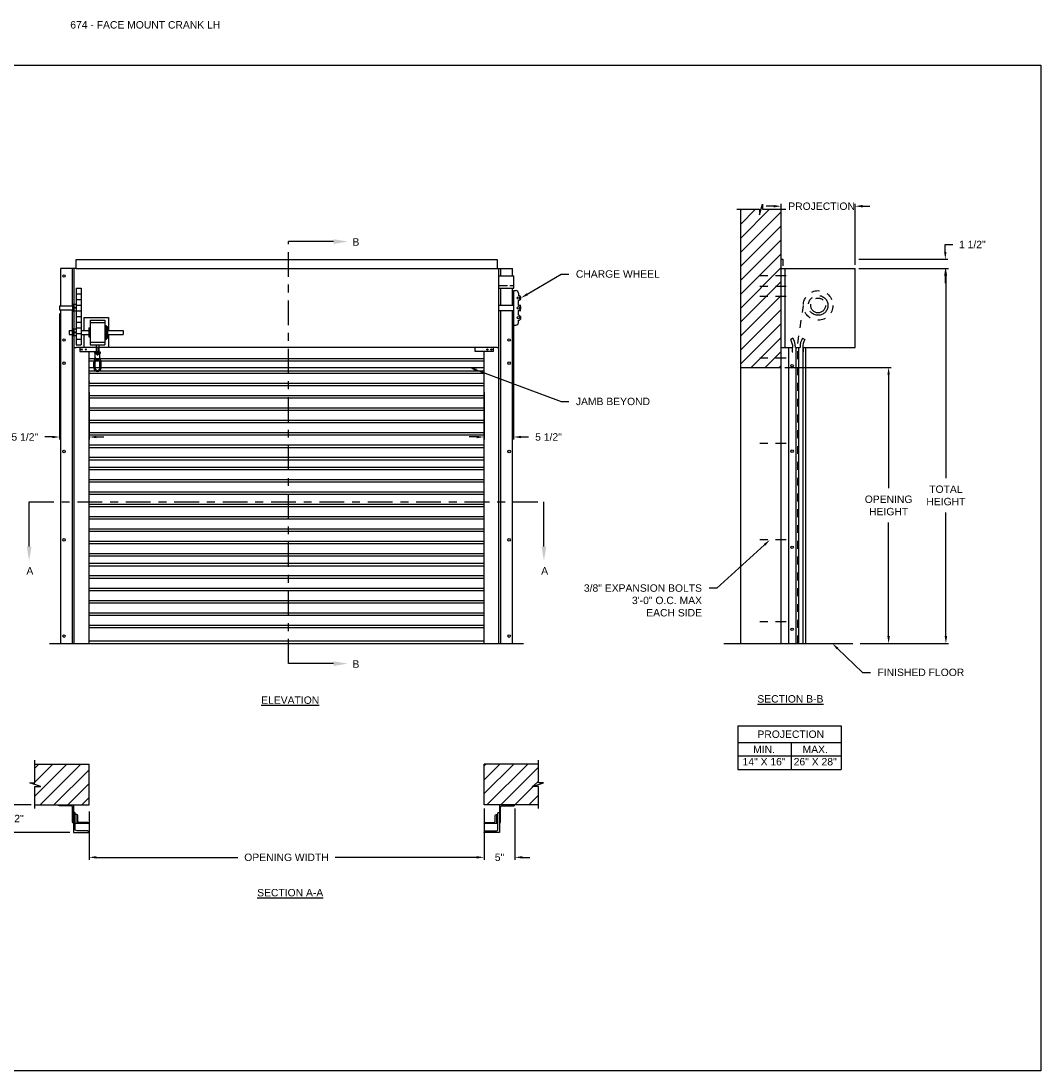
# Model space of a CAD drawing. Header units: inches. Extents: x 169.6 to 213.8, y 195 to 266.5.
# Tile 45 of 49: x 176.2 to 189.1, y 234.4 to 247.7. Entities that reach past the tile are written whole.
import ezdxf
from ezdxf import colors
from ezdxf.entities.mleader import LeaderData, LeaderLine
from ezdxf.math import Vec2, Vec3

# ---------------------------------------------------------------- set-up
doc = ezdxf.new("R2010")
doc.units = ezdxf.units.IN
doc.header["$LTSCALE"] = 0.25
doc.header["$MEASUREMENT"] = 0
for name, pattern in [('CENTER', [2, 1.25, -0.25, 0.25, -0.25]), ('CENTER2', [1.125, 0.75, -0.125, 0.125, -0.125]), ('HIDDEN', [0.375, 0.25, -0.125])]:
    doc.linetypes.add(name, pattern=pattern)
for name, color, linetype in [('ANNOTATIONS', 1, 'Continuous'), ('CRANK LH', 7, 'Continuous'), ('SECTION CUTS', 6, 'CENTER')]:
    doc.layers.add(name, color=color, linetype=linetype)
doc.styles.add('ARIAL', font='arial.ttf', dxfattribs={"height": 0.09375})
doc.styles.get("Standard").update_dxf_attribs({"font": 'romans.shx'})
doc.dimstyles.new('STANDARD$0', dxfattribs={"dimtxt": 0.09375, "dimasz": 0.09375, "dimexe": 0.03125, "dimexo": 0.046875, "dimgap": 0.09, "dimtad": 0, "dimtih": 1, "dimtoh": 1, "dimdec": 4, "dimzin": 0, "dimdsep": 46, "dimtxsty": 'ARIAL', "dimcen": 0.09, "dimadec": 0, "dimazin": 0, "dimtfac": 1, "dimtdec": 4, "dimtofl": 0, "dimtmove": 0, "dimatfit": 1, "dimfxl": 1, "dimtolj": 1, "dimtzin": 0, "dimarcsym": 0})
pattern_1 = [(45, (-16.66299, -18.75022), (-0.08838835, 0.08838835), [])]

# ---------------------------------------------------------------- blocks, each defined once
blk = doc.blocks.new('*D14')
at = {"layer": 'ANNOTATIONS', "color": 0, "lineweight": -2, "transparency": 16777216}
for p, q in [((176.668, 244.014), (176.668, 242.42)), ((177.04, 243.018), (177.04, 242.42)), ((176.574, 242.452), (176.48, 242.452)), ((177.134, 242.452), (177.228, 242.452))]:
    blk.add_line(p, q, dxfattribs=at)
at = {"layer": 'ANNOTATIONS', "color": 0, "transparency": 16777216}
for points in [[(176.574, 242.467), (176.574, 242.436), (176.668, 242.452)], [(177.134, 242.467), (177.134, 242.436), (177.04, 242.452)]]:
    blk.add_solid(points, dxfattribs=at)
at = {"layer": 'defpoints', "color": 0, "transparency": 16777216}
for p in [(176.668, 244.061), (177.04, 243.065), (176.668, 242.452)]:
    blk.add_point(p, dxfattribs=at)
at = {"layer": 'ANNOTATIONS', "color": 0, "transparency": 16777216, "insert": (176.227, 242.452), "char_height": 0.0938, "attachment_point": 5, "style": 'ARIAL'}
blk.add_mtext('\\A1;5 1/2"', dxfattribs=at)
blk = doc.blocks.new('*D15')
at = {"layer": 'ANNOTATIONS', "color": 0, "lineweight": -2, "transparency": 16777216}
for p, q in [((182.415, 244.009), (182.415, 242.42)), ((182.04, 243.018), (182.04, 242.42)), ((181.947, 242.452), (181.853, 242.452)), ((182.509, 242.452), (182.603, 242.452))]:
    blk.add_line(p, q, dxfattribs=at)
at = {"layer": 'ANNOTATIONS', "color": 0, "transparency": 16777216}
for points in [[(181.947, 242.467), (181.947, 242.436), (182.04, 242.452)], [(182.509, 242.467), (182.509, 242.436), (182.415, 242.452)]]:
    blk.add_solid(points, dxfattribs=at)
at = {"layer": 'defpoints', "color": 0, "transparency": 16777216}
for p in [(182.415, 244.056), (182.04, 243.065), (182.04, 242.452)]:
    blk.add_point(p, dxfattribs=at)
at = {"layer": 'ANNOTATIONS', "color": 0, "transparency": 16777216, "insert": (182.856, 242.452), "char_height": 0.0938, "attachment_point": 5, "style": 'ARIAL'}
blk.add_mtext('\\A1;5 1/2"', dxfattribs=at)
blk = doc.blocks.new('*D10')
at = {"layer": 'ANNOTATIONS', "color": 0, "lineweight": -2, "transparency": 16777216}
for p, q in [((176.044, 237.889), (176.044, 237.983)), ((176.306, 237.795), (176.013, 237.795)), ((176.798, 237.444), (176.013, 237.444)), ((176.044, 237.35), (176.044, 237.256))]:
    blk.add_line(p, q, dxfattribs=at)
at = {"layer": 'ANNOTATIONS', "color": 0, "transparency": 16777216}
for points in [[(176.029, 237.889), (176.06, 237.889), (176.044, 237.795)], [(176.029, 237.35), (176.06, 237.35), (176.044, 237.444)]]:
    blk.add_solid(points, dxfattribs=at)
at = {"layer": 'defpoints', "color": 0, "transparency": 16777216}
for p in [(176.353, 237.795), (176.044, 237.444), (176.845, 237.444)]:
    blk.add_point(p, dxfattribs=at)
at = {"layer": 'ANNOTATIONS', "color": 0, "transparency": 16777216, "insert": (176.044, 237.62), "char_height": 0.0938, "attachment_point": 5, "style": 'ARIAL'}
blk.add_mtext('\\A1;4 1/2"', dxfattribs=at)
blk = doc.blocks.new('*D11')
at = {"layer": 'ANNOTATIONS', "color": 0, "lineweight": -2, "transparency": 16777216}
for p, q in [((182.04, 237.749), (182.04, 237.098)), ((182.431, 237.749), (182.431, 237.098)), ((181.947, 237.129), (181.853, 237.129)), ((182.525, 237.129), (182.619, 237.129))]:
    blk.add_line(p, q, dxfattribs=at)
at = {"layer": 'ANNOTATIONS', "color": 0, "transparency": 16777216}
for points in [[(181.947, 237.145), (181.947, 237.114), (182.04, 237.129)], [(182.525, 237.145), (182.525, 237.114), (182.431, 237.129)]]:
    blk.add_solid(points, dxfattribs=at)
at = {"layer": 'defpoints', "color": 0, "transparency": 16777216}
for p in [(182.04, 237.795), (182.431, 237.795), (182.431, 237.129)]:
    blk.add_point(p, dxfattribs=at)
at = {"layer": 'ANNOTATIONS', "color": 0, "transparency": 16777216, "insert": (182.236, 237.129), "char_height": 0.0938, "attachment_point": 5, "style": 'ARIAL'}
blk.add_mtext('\\A1;5"', dxfattribs=at)
blk = doc.blocks.new('*D12')
at = {"layer": 'ANNOTATIONS', "color": 0, "lineweight": -2, "transparency": 16777216}
for p, q in [((185.706, 245.374), (185.612, 245.374)), ((185.8, 244.749), (185.8, 245.405)), ((186.737, 244.634), (186.737, 245.405)), ((186.831, 245.374), (186.925, 245.374))]:
    blk.add_line(p, q, dxfattribs=at)
at = {"layer": 'ANNOTATIONS', "color": 0, "transparency": 16777216}
for points in [[(185.706, 245.39), (185.706, 245.359), (185.8, 245.374)], [(186.831, 245.39), (186.831, 245.359), (186.737, 245.374)]]:
    blk.add_solid(points, dxfattribs=at)
at = {"layer": 'defpoints', "color": 0, "transparency": 16777216}
for p in [(186.737, 245.374), (185.8, 244.702), (186.737, 244.587)]:
    blk.add_point(p, dxfattribs=at)
at = {"layer": 'ANNOTATIONS', "color": 0, "transparency": 16777216, "insert": (186.313, 245.374), "char_height": 0.09375, "attachment_point": 5, "style": 'ARIAL'}
blk.add_mtext('\\A1;PROJECTION', dxfattribs=at)
blk = doc.blocks.new('*D13')
at = {"layer": 'ANNOTATIONS', "color": 0, "lineweight": -2, "transparency": 16777216}
for p, q in [((187.879, 244.796), (187.879, 244.889)), ((187.879, 244.889), (187.972, 244.889)), ((186.784, 244.702), (187.91, 244.702)), ((186.784, 244.587), (187.91, 244.587)), ((187.879, 244.493), (187.879, 244.399))]:
    blk.add_line(p, q, dxfattribs=at)
at = {"layer": 'ANNOTATIONS', "color": 0, "transparency": 16777216}
for points in [[(187.863, 244.796), (187.894, 244.796), (187.879, 244.702)], [(187.863, 244.493), (187.894, 244.493), (187.879, 244.587)]]:
    blk.add_solid(points, dxfattribs=at)
at = {"layer": 'defpoints', "color": 0, "transparency": 16777216}
for p in [(186.737, 244.702), (187.879, 244.702), (186.737, 244.587)]:
    blk.add_point(p, dxfattribs=at)
at = {"layer": 'ANNOTATIONS', "color": 0, "transparency": 16777216, "insert": (188.221, 244.889), "char_height": 0.0938, "attachment_point": 5, "style": 'ARIAL'}
blk.add_mtext('\\A1;1 1/2"', dxfattribs=at)
blk = doc.blocks.new('*D16')
at = {"layer": 'ANNOTATIONS', "color": 0, "lineweight": -2, "transparency": 16777216}
for p, q in [((185.847, 243.333), (187.192, 243.333)), ((187.161, 243.24), (187.161, 241.803)), ((187.161, 239.931), (187.161, 241.368)), ((186.8, 239.837), (187.192, 239.837))]:
    blk.add_line(p, q, dxfattribs=at)
at = {"layer": 'ANNOTATIONS', "color": 0, "transparency": 16777216}
for points in [[(187.145, 243.24), (187.177, 243.24), (187.161, 243.333)], [(187.145, 239.931), (187.177, 239.931), (187.161, 239.837)]]:
    blk.add_solid(points, dxfattribs=at)
at = {"layer": 'defpoints', "color": 0, "transparency": 16777216}
for p in [(185.8, 243.333), (187.161, 243.333), (186.753, 239.837)]:
    blk.add_point(p, dxfattribs=at)
at = {"layer": 'ANNOTATIONS', "color": 0, "transparency": 16777216, "insert": (187.161, 241.585), "char_height": 0.09375, "attachment_point": 5, "style": 'ARIAL'}
blk.add_mtext('\\A1;OPENING \\PHEIGHT', dxfattribs=at)
blk = doc.blocks.new('*D17')
at = {"layer": 'ANNOTATIONS', "color": 0, "lineweight": -2, "transparency": 16777216}
for p, q in [((186.784, 244.587), (187.918, 244.587)), ((187.886, 244.493), (187.886, 241.929)), ((187.886, 239.931), (187.886, 241.494)), ((186.8, 239.837), (187.918, 239.837))]:
    blk.add_line(p, q, dxfattribs=at)
at = {"layer": 'ANNOTATIONS', "color": 0, "transparency": 16777216}
for points in [[(187.871, 244.493), (187.902, 244.493), (187.886, 244.587)], [(187.871, 239.931), (187.902, 239.931), (187.886, 239.837)]]:
    blk.add_solid(points, dxfattribs=at)
at = {"layer": 'defpoints', "color": 0, "transparency": 16777216}
for p in [(186.737, 244.587), (186.753, 239.837), (187.886, 239.837)]:
    blk.add_point(p, dxfattribs=at)
at = {"layer": 'ANNOTATIONS', "color": 0, "transparency": 16777216, "insert": (187.886, 241.712), "char_height": 0.0938, "attachment_point": 5, "style": 'ARIAL'}
blk.add_mtext('\\A1;TOTAL\\PHEIGHT', dxfattribs=at)
blk = doc.blocks.new('*D18')
at = {"layer": 'ANNOTATIONS', "color": 0, "lineweight": -2, "transparency": 16777216}
for p, q in [((177.04, 237.709), (177.04, 237.098)), ((177.134, 237.129), (178.924, 237.129)), ((181.947, 237.129), (180.157, 237.129)), ((182.04, 237.176), (182.04, 237.161))]:
    blk.add_line(p, q, dxfattribs=at)
at = {"layer": 'ANNOTATIONS', "color": 0, "transparency": 16777216}
for points in [[(177.134, 237.145), (177.134, 237.114), (177.04, 237.129)], [(181.947, 237.145), (181.947, 237.114), (182.04, 237.129)]]:
    blk.add_solid(points, dxfattribs=at)
at = {"layer": 'defpoints', "color": 0, "transparency": 16777216}
for p in [(177.04, 237.756), (182.04, 237.129), (182.04, 237.129)]:
    blk.add_point(p, dxfattribs=at)
at = {"layer": 'ANNOTATIONS', "color": 0, "transparency": 16777216, "insert": (179.54, 237.129), "char_height": 0.09375, "attachment_point": 5, "style": 'ARIAL'}
blk.add_mtext('\\A1;OPENING WIDTH', dxfattribs=at)

msp = doc.modelspace()

# ---------------------------------------------------------------- hatches: boundary and pattern name
at = {"layer": 'CRANK LH', "linetype": 'Continuous'}
h = msp.add_hatch(dxfattribs=at)
h.set_pattern_fill('ANSI31', color=256, style=0)
h.set_pattern_definition([(45, (-16.02855, -18.75022), (-0.088388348, 0.088388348), [])])
h.paths.add_polyline_path([(185.79988, 244.60063), (185.79988, 245.33522), (185.56339, 245.33522), (185.56339, 245.39988), (185.52498, 245.26652), (185.52498, 245.33522), (185.28426, 245.33522), (185.28426, 244.78492)])
h.paths.add_polyline_path([(185.28426, 244.78492), (185.28426, 243.3335), (185.79988, 243.3335), (185.79988, 244.58687), (185.79988, 244.60063)])
at = {"layer": 'CRANK LH'}
h = msp.add_hatch(dxfattribs=at)
h.set_pattern_fill('ANSI31', color=256, style=0)
h.set_pattern_definition(pattern_1)
h.paths.add_polyline_path([(177.04044, 238.31102), (176.35294, 238.31102), (176.35294, 238.07382), (176.28883, 238.07382), (176.4309, 238.02691), (176.35294, 238.02691), (176.35294, 237.7954), (177.04044, 237.7954), (177.04044, 237.9579)])
h = msp.add_hatch(dxfattribs=at)
h.set_pattern_fill('ANSI31', color=256, style=0)
h.set_pattern_definition(pattern_1)
h.paths.add_polyline_path([(182.79204, 238.07382), (182.72794, 238.07382), (182.72794, 238.31102), (182.04044, 238.31102), (182.04044, 237.7954), (182.05861, 237.7954), (182.72794, 237.7954), (182.72794, 238.02691), (182.64997, 238.02691)])

# ---------------------------------------------------------------- linework, layer by layer
at = {"layer": 'ANNOTATIONS'}
for p, q in [((185.2539, 238.79505), (185.2539, 238.24368)), ((185.2539, 238.79505), (186.56167, 238.79505)), ((186.56167, 238.79505), (186.56167, 238.24368)), ((185.2539, 238.58358), (186.56167, 238.58358)), ((185.92676, 238.58358), (185.92676, 238.24368)), ((185.2539, 238.41363), (186.56167, 238.41363)), ((185.2539, 238.24368), (186.56167, 238.24368))]:
    msp.add_line(p, q, dxfattribs=at)
at = {"layer": 'CRANK LH', "linetype": 'Continuous'}
for p, q in [((185.23787, 245.33522), (185.52498, 245.33522)), ((185.28426, 245.33522), (185.28426, 239.83687)), ((185.52498, 245.26652), (185.56339, 245.39988)), ((185.52498, 245.33522), (185.52498, 245.26652)), ((185.56339, 245.39988), (185.56339, 245.33522)), ((185.56339, 245.33522), (185.85858, 245.33522)), ((185.79988, 239.83687), (185.79988, 245.33522)), ((185.79988, 244.70191), (185.82129, 244.70191)), ((185.82129, 244.70191), (185.82129, 244.61965)), ((176.87638, 244.58687), (176.68079, 244.58687)), ((176.68079, 244.58687), (176.68079, 244.11281)), ((176.8295, 244.11281), (176.8295, 244.58687)), ((176.85294, 239.83687), (176.85294, 244.58687)), ((182.2045, 244.58687), (182.40009, 244.58687)), ((182.22794, 239.83687), (182.22794, 244.58687)), ((182.25138, 244.49312), (182.25138, 244.58687)), ((182.40009, 244.49312), (182.40009, 244.58687)), ((185.79988, 244.58687), (186.73738, 244.58687)), ((185.85266, 243.58687), (185.85266, 244.58687)), ((186.73738, 243.58687), (186.73738, 244.58687)), ((182.22794, 244.49312), (182.41544, 244.49312)), ((182.41544, 244.33687), (182.41544, 244.49312)), ((182.33621, 244.36812), (182.22794, 244.36812)), ((182.22794, 244.33687), (182.41544, 244.33687)), ((182.25138, 244.11812), (182.25138, 244.33687)), ((182.41544, 244.36812), (182.36746, 244.36812)), ((182.40009, 244.11812), (182.40009, 244.33687)), ((182.41302, 244.30562), (182.41302, 243.86812)), ((182.41302, 244.30562), (182.44427, 244.30562)), ((182.47552, 244.27437), (182.47552, 244.24312)), ((182.41544, 244.11812), (182.22794, 244.11812)), ((182.41544, 244.05562), (182.41544, 244.11812)), ((182.47552, 244.11812), (182.47552, 244.18062)), ((182.50677, 244.11812), (182.47552, 244.11812)), ((176.68079, 244.06092), (176.68079, 239.83687)), ((176.8295, 239.83687), (176.8295, 244.06092)), ((182.22794, 244.05562), (182.41544, 244.05562)), ((182.25138, 239.83687), (182.25138, 244.05562)), ((182.40009, 239.83687), (182.40009, 244.05562)), ((182.47552, 244.05562), (182.50677, 244.05562)), ((182.47552, 243.99312), (182.47552, 244.05562)), ((176.97552, 243.96397), (176.97552, 243.80242)), ((177.05365, 243.93272), (177.05365, 243.62022)), ((177.24115, 243.93272), (177.24115, 243.62022)), ((177.25677, 243.86492), (177.25677, 243.68802)), ((177.2724, 243.8493), (177.2724, 243.70365)), ((177.28802, 243.96397), (177.28802, 243.80242)), ((182.41302, 243.86812), (182.44427, 243.86812)), ((182.47552, 243.89937), (182.47552, 243.93062)), ((176.97552, 243.75052), (176.97552, 243.58897)), ((177.03802, 243.83367), (177.03802, 243.71927)), ((177.28802, 243.75052), (177.28802, 243.58897)), ((176.85294, 243.58687), (176.87638, 243.58687)), ((176.92358, 243.58687), (176.92358, 243.53444)), ((177.13177, 243.62022), (177.13177, 243.52647)), ((177.15438, 243.53444), (177.15438, 243.58687)), ((177.16302, 243.62022), (177.16302, 243.52647)), ((181.92649, 243.53444), (181.92649, 243.58687)), ((182.1573, 243.58687), (182.1573, 243.53444)), ((182.2045, 243.58687), (182.22794, 243.58687)), ((185.79988, 243.58687), (185.94832, 243.58687)), ((185.89384, 243.58687), (185.89384, 239.83687)), ((185.95041, 243.70245), (185.9215, 243.68547)), ((185.94051, 243.58687), (185.94051, 243.52836)), ((185.98185, 243.58687), (186.03979, 243.58687)), ((185.98511, 243.58687), (185.98511, 239.83687)), ((186.01864, 243.58687), (186.01864, 239.83687)), ((186.07124, 243.70245), (186.10015, 243.68547)), ((186.07332, 243.58687), (186.73738, 243.58687)), ((186.07659, 243.58687), (186.07659, 239.83687)), ((186.08113, 243.58687), (186.08113, 243.52836)), ((186.11011, 243.58687), (186.11011, 239.83687)), ((176.92358, 243.53444), (177.15438, 243.53444)), ((177.04044, 239.83687), (177.04044, 243.53444)), ((177.11614, 243.46049), (177.11615, 243.51085)), ((177.11615, 243.51085), (177.17865, 243.51084)), ((177.17865, 243.46049), (177.17865, 243.51085)), ((182.1573, 243.53444), (181.92649, 243.53444)), ((182.04044, 239.83687), (182.04044, 243.53444)), ((185.94051, 243.52836), (185.94832, 243.52836)), ((186.08113, 243.52836), (186.07332, 243.52836)), ((177.04044, 243.3335), (182.04044, 243.3335)), ((177.10051, 243.32692), (177.10052, 243.39799)), ((177.17864, 243.32692), (177.17864, 243.39798)), ((177.19426, 243.32692), (177.19427, 243.39798)), ((185.28426, 243.3335), (185.79988, 243.3335)), ((185.07491, 239.83687), (186.70613, 239.83687)), ((176.35294, 238.07382), (176.35294, 238.3579)), ((182.72794, 238.07382), (182.72794, 238.3579)), ((176.4309, 238.02691), (176.28883, 238.07382)), ((176.28883, 238.07382), (176.35294, 238.07382)), ((176.35294, 237.74852), (176.35294, 238.02691)), ((176.35294, 238.02691), (176.4309, 238.02691)), ((182.64997, 238.02691), (182.79204, 238.07382)), ((182.72794, 238.02691), (182.64997, 238.02691)), ((182.79204, 238.07382), (182.72794, 238.07382)), ((182.72794, 237.74852), (182.72794, 238.02691)), ((176.84506, 237.7954), (176.84506, 237.44371)), ((182.23582, 237.7954), (182.23582, 237.44371)), ((176.88413, 237.67327), (176.86459, 237.67327)), ((182.19674, 237.67327), (182.21628, 237.67327)), ((176.84506, 237.56094), (176.84506, 237.56094)), ((177.04044, 237.55604), (176.86459, 237.55604)), ((182.23582, 237.56094), (182.23582, 237.56094))]:
    msp.add_line(p, q, dxfattribs=at)
at = {"layer": 'CRANK LH'}
for p, q in [((176.87638, 244.58687), (176.87638, 244.69819)), ((176.87638, 244.69819), (182.2045, 244.69819)), ((182.2045, 244.69819), (182.2045, 244.58687)), ((176.87638, 244.58687), (182.2045, 244.58687)), ((182.22794, 243.58687), (182.22794, 244.58687)), ((176.87638, 244.33784), (176.93857, 244.33784)), ((176.87638, 244.33784), (176.87638, 243.61784)), ((176.87638, 244.26584), (176.93857, 244.26584)), ((176.93857, 244.33784), (176.93857, 243.61784)), ((176.66773, 244.11281), (176.85294, 244.11281)), ((176.66773, 244.11281), (176.66773, 244.06092)), ((176.83267, 244.12828), (176.83267, 244.04545)), ((176.87638, 244.12828), (176.83267, 244.12828)), ((176.87638, 244.19384), (176.93857, 244.19384)), ((176.87638, 244.12184), (176.93857, 244.12184)), ((176.66773, 244.06092), (176.85294, 244.06092)), ((176.87638, 244.04545), (176.83267, 244.04545)), ((176.87638, 244.04984), (176.93857, 244.04984)), ((176.87638, 243.97784), (176.93857, 243.97784)), ((176.87638, 243.90584), (176.93857, 243.90584)), ((176.97552, 243.96397), (177.28802, 243.96397)), ((177.05365, 243.93272), (177.24115, 243.93272)), ((177.05365, 243.90147), (177.24115, 243.90147)), ((177.24115, 243.86492), (177.25677, 243.86492)), ((177.25677, 243.8493), (177.2724, 243.8493)), ((176.79032, 243.80242), (176.79032, 243.75052)), ((176.79032, 243.80242), (176.83267, 243.80242)), ((176.79032, 243.75052), (176.83267, 243.75052)), ((176.87638, 243.81578), (176.83267, 243.81578)), ((176.83267, 243.81578), (176.83267, 243.73295)), ((176.87638, 243.73295), (176.83267, 243.73295)), ((176.87638, 243.83384), (176.93857, 243.83384)), ((176.87638, 243.76184), (176.93857, 243.76184)), ((176.93857, 243.80242), (177.03802, 243.80242)), ((176.93857, 243.75052), (177.03802, 243.75052)), ((177.03802, 243.83367), (177.05365, 243.83367)), ((177.03802, 243.71927), (177.05365, 243.71927)), ((177.2724, 243.80242), (177.47323, 243.80242)), ((177.2724, 243.75052), (177.47323, 243.75052)), ((177.47323, 243.80242), (177.47323, 243.75052)), ((176.87638, 243.68984), (176.93857, 243.68984)), ((176.87638, 243.61784), (176.93857, 243.61784)), ((182.2045, 243.58687), (176.87638, 243.58687)), ((176.97552, 243.58897), (177.13177, 243.58897)), ((177.05365, 243.65147), (177.24115, 243.65147)), ((177.05365, 243.62022), (177.24115, 243.62022)), ((177.16302, 243.58897), (177.28802, 243.58897)), ((177.24115, 243.68802), (177.25677, 243.68802)), ((177.25677, 243.70365), (177.2724, 243.70365)), ((177.04044, 243.44609), (182.04044, 243.44609)), ((177.11615, 243.52647), (177.17865, 243.52647)), ((177.04044, 243.41484), (182.04044, 243.41484)), ((177.11614, 243.32692), (177.11614, 243.39799)), ((177.04044, 243.28984), (182.04044, 243.28984)), ((177.04044, 243.25859), (182.04044, 243.25859)), ((177.04044, 243.13359), (182.04044, 243.13359)), ((177.04044, 243.10234), (182.04044, 243.10234)), ((177.04044, 242.97734), (182.04044, 242.97734)), ((177.04044, 242.94609), (182.04044, 242.94609)), ((177.04044, 242.82109), (182.04044, 242.82109)), ((177.04044, 242.78984), (182.04044, 242.78984)), ((177.04044, 242.66484), (182.04044, 242.66484)), ((177.04044, 242.63359), (182.04044, 242.63359)), ((177.04044, 242.50859), (182.04044, 242.50859)), ((177.04044, 242.47734), (182.04044, 242.47734)), ((177.04044, 242.35234), (182.04044, 242.35234)), ((177.04044, 242.32109), (182.04044, 242.32109)), ((177.04044, 242.19609), (182.04044, 242.19609)), ((177.04044, 242.16484), (182.04044, 242.16484)), ((177.04044, 242.07109), (182.04044, 242.07109)), ((177.04044, 242.03984), (182.04044, 242.03984)), ((177.04044, 241.91484), (182.04044, 241.91484)), ((177.04044, 241.88359), (182.04044, 241.88359)), ((177.04044, 241.75859), (182.04044, 241.75859)), ((177.04044, 241.72734), (182.04044, 241.72734)), ((177.04044, 241.60234), (182.04044, 241.60234)), ((177.04044, 241.57109), (182.04044, 241.57109)), ((177.04044, 241.44609), (182.04044, 241.44609)), ((177.04044, 241.41484), (182.04044, 241.41484)), ((177.04044, 241.28984), (182.04044, 241.28984)), ((177.04044, 241.25859), (182.04044, 241.25859)), ((177.04044, 241.13359), (182.04044, 241.13359)), ((177.04044, 241.10234), (182.04044, 241.10234)), ((177.04044, 240.97734), (182.04044, 240.97734)), ((177.04044, 240.94609), (182.04044, 240.94609)), ((177.04044, 240.85234), (182.04044, 240.85234)), ((177.04044, 240.82109), (182.04044, 240.82109)), ((177.04044, 240.69609), (182.04044, 240.69609)), ((177.04044, 240.66484), (182.04044, 240.66484)), ((177.04044, 240.53984), (182.04044, 240.53984)), ((177.04044, 240.50859), (182.04044, 240.50859)), ((177.04044, 240.38359), (182.04044, 240.38359)), ((177.04044, 240.35234), (182.04044, 240.35234)), ((177.04044, 240.22734), (182.04044, 240.22734)), ((177.04044, 240.19609), (182.04044, 240.19609)), ((177.04044, 240.07109), (182.04044, 240.07109)), ((177.04044, 240.03984), (182.04044, 240.03984)), ((182.04044, 239.86812), (177.04044, 239.86812)), ((176.54044, 239.83687), (182.54044, 239.83687)), ((176.35294, 238.31102), (177.04044, 238.31102)), ((177.04044, 237.7954), (177.04044, 238.31102)), ((182.04044, 237.7954), (182.04044, 238.31102)), ((182.72794, 238.31102), (182.04044, 238.31102)), ((176.35294, 237.7954), (177.04044, 237.7954)), ((182.72794, 237.7954), (182.04044, 237.7954))]:
    msp.add_line(p, q, dxfattribs=at)
at = {"layer": 'CRANK LH', "linetype": 'CENTER2', "ltscale": 0.7}
for p, q in [((185.86238, 244.49312), (185.45613, 244.49312)), ((185.86238, 244.35752), (185.45613, 244.35752)), ((185.86238, 244.23136), (185.45613, 244.23136)), ((185.86238, 243.45213), (185.45613, 243.45213)), ((185.86238, 242.36812), (185.45613, 242.36812)), ((185.86238, 241.14937), (185.45613, 241.14937)), ((185.86238, 240.11182), (185.45613, 240.11182))]:
    msp.add_line(p, q, dxfattribs=at)
at = {"layer": 'CRANK LH', "linetype": 'HIDDEN'}
for p, q in [((186.01082, 243.63475), (186.08378, 244.11826)), ((186.01082, 239.83687), (186.01082, 243.63475))]:
    msp.add_line(p, q, dxfattribs=at)
at = {"layer": 'CRANK LH'}
for points in [[(176.8679, 244.0892), (176.86644, 244.09173), (176.86351, 244.09173), (176.86205, 244.0892), (176.86351, 244.08667), (176.86644, 244.08667)], [(176.8679, 243.7767), (176.86644, 243.77923), (176.86351, 243.77923), (176.86205, 243.7767), (176.86351, 243.77417), (176.86644, 243.77417)]]:
    msp.add_lwpolyline(points, close=True, dxfattribs=at)
at = {"layer": 'CRANK LH', "linetype": 'Continuous'}
for points in [[(176.84506, 237.56094, -0.41421356), (176.8304, 237.57559), (176.8304, 237.76609, 0.41421356), (176.81575, 237.78074), (176.66433, 237.78074, -0.41421356), (176.64968, 237.7954), (176.84506, 237.7954)], [(182.23582, 237.56094, 0.41421356), (182.25047, 237.57559), (182.25047, 237.76609, -0.41421356), (182.26513, 237.78074), (182.41655, 237.78074, 0.41421356), (182.4312, 237.7954), (182.23582, 237.7954)], [(176.84506, 237.44371), (177.04044, 237.44371, 0.41421356), (177.0209, 237.46325), (176.88413, 237.46325, -0.41421356), (176.86459, 237.48279), (176.86459, 237.68245, 0.41421356), (176.84506, 237.70199)], [(177.04044, 237.55604, 0.41421356), (177.02578, 237.57069), (176.91344, 237.57069, -0.41421356), (176.89879, 237.58534), (176.89879, 237.65861, 0.41421356), (176.88413, 237.67327), (176.88413, 237.55604)], [(182.23582, 237.44371), (182.04044, 237.44371, -0.41421356), (182.05998, 237.46325), (182.19674, 237.46325, 0.41421356), (182.21628, 237.48279), (182.21628, 237.68245, -0.41421356), (182.23582, 237.70199)], [(182.21628, 237.55604), (182.04044, 237.55604, -0.41421356), (182.05509, 237.57069), (182.16744, 237.57069, 0.41421356), (182.18209, 237.58534), (182.18209, 237.65861, -0.41421356), (182.19674, 237.67327), (182.19674, 237.55604)]]:
    msp.add_lwpolyline(points, format="xyb", dxfattribs=at)
for centre, radius in [((176.72353, 244.4918), 0.01562), ((176.72353, 243.68062), 0.01562), ((182.35735, 243.68062), 0.01563), ((176.94763, 243.56065), 0.00781), ((176.99881, 243.56065), 0.00781), ((177.1474, 243.49522), 0.00781), ((182.08207, 243.56065), 0.00781), ((182.13324, 243.56065), 0.00781), ((176.72353, 243.38687), 0.01562), ((182.35735, 243.38687), 0.01562), ((185.93948, 243.35637), 0.01562), ((176.72353, 242.26812), 0.01562), ((182.35735, 242.26812), 0.01562), ((185.93948, 242.27236), 0.01562), ((176.72353, 241.14937), 0.01562), ((182.35735, 241.14937), 0.01562), ((185.93948, 241.05361), 0.01562), ((185.93948, 240.01606), 0.01562), ((176.72353, 239.93062), 0.01562), ((182.35735, 239.93062), 0.01562)]:
    msp.add_circle(centre, radius, dxfattribs=at)
at = {"layer": 'CRANK LH', "linetype": 'HIDDEN'}
msp.add_circle((186.26863, 244.11812), 0.1875, dxfattribs=at)
at = {"layer": 'CRANK LH'}
for centre, radius in [((182.47552, 244.21187), 0.01562), ((176.86497, 244.0892), 0.0057), ((182.47552, 244.08687), 0.01562), ((182.47552, 243.96187), 0.01562), ((176.86497, 243.7767), 0.0057)]:
    msp.add_circle(centre, radius, dxfattribs=at)
at = {"layer": 'CRANK LH', "linetype": 'CENTER'}
for radius in [0.125, 0.09375]:
    msp.add_circle((186.26863, 244.11812), radius, dxfattribs=at)
at = {"layer": 'CRANK LH', "linetype": 'Continuous'}
for centre, radius, start, end in [((182.44427, 244.27437), 0.03125, 0, 90), ((182.47552, 244.21187), 0.03125, 270, 90), ((182.47552, 244.08687), 0.03125, 270, 90), ((182.47552, 243.96187), 0.03125, 270, 90), ((182.44427, 243.89937), 0.03125, 270, 0), ((185.75368, 243.58687), 0.19465, 0, 30.436314), ((185.75368, 243.58687), 0.22817, 0, 30.436314), ((186.26797, 243.58687), 0.22817, 149.563686, 180), ((186.26797, 243.58687), 0.19465, 149.563686, 180)]:
    msp.add_arc(centre, radius, start, end, dxfattribs=at)
at = {"layer": 'CRANK LH'}
for centre, radius, start, end in [((177.11615, 243.51866), 0.00781, 89.996489, 269.996489), ((177.08641, 243.44682), 0.03125, 321.314302, 12.632115), ((177.14739, 243.46048), 0.03125, 179.996489, 359.996489), ((177.20838, 243.44681), 0.03125, 167.360864, 218.678677), ((177.17865, 243.51866), 0.00781, 269.996489, 89.996489), ((177.14739, 243.32692), 0.04688, 179.996489, 359.996489), ((177.14739, 243.39798), 0.04688, 141.314302, 179.996489), ((177.14739, 243.39798), 0.03125, 359.996489, 179.996489), ((177.14739, 243.32692), 0.03125, 179.996489, 359.996489), ((177.14739, 243.39798), 0.04688, 359.996489, 38.678677)]:
    msp.add_arc(centre, radius, start, end, dxfattribs=at)
at = {"layer": 'CRANK LH', "linetype": 'ByBlock'}
msp.add_point((177.04044, 243.14937), dxfattribs=at)
at = {"layer": 'defpoints'}
msp.add_lwpolyline([(189.08986, 234.42383), (169.61998, 234.42383), (169.61998, 247.15894), (189.08986, 247.15894)], close=True, dxfattribs=at)
at = {"layer": 'SECTION CUTS'}
for p, q in [((179.56695, 239.58203), (179.56695, 244.92624)), ((176.28212, 241.63287), (182.79808, 241.63287))]:
    msp.add_line(p, q, dxfattribs=at)

# ---------------------------------------------------------------- texts
at = {"layer": 'ANNOTATIONS', "insert": (176.80234, 247.71797), "char_height": 0.09375, "width": 6.6097632, "attachment_point": 1, "line_spacing_factor": 0.86134, "style": 'ARIAL'}
msp.add_mtext('674 - FACE MOUNT CRANK LH', dxfattribs=at)
at = {"layer": 'ANNOTATIONS', "char_height": 0.09375, "attachment_point": 2, "style": 'ARIAL'}
for s, insert, width in [('{\\LELEVATION}', (179.58646, 239.16695), 3.0834986), ('{\\LSECTION B-B}', (185.91787, 239.18292), 1.3823677), ('{\\LSECTION A-A}', (179.58646, 236.72912), 1.3823677)]:
    msp.add_mtext(s, dxfattribs=dict(at, insert=insert, width=width))
for s, width, insert in [('PROJECTION ', 1.7594917, (185.9226, 238.73562)), ('MIN.\\P14" X 16" ', 0.6711642, (185.58447, 238.54363)), ('MAX.\\P26" X 28"', 0.6567117, (186.23191, 238.54363))]:
    msp.add_mtext_dynamic_manual_height_columns(s, width=width, gutter_width=1.36268, heights=[0], dxfattribs=dict(at, insert=insert))
at = {"layer": 'SECTION CUTS', "style": 'ARIAL'}
for s, p in [('B', (180.37497, 244.87454)), ('A', (176.24765, 240.71043)), ('A', (182.7636, 240.71043)), ('B', (180.37497, 239.53034))]:
    msp.add_text(s, height=0.09375, dxfattribs=at).set_placement(p)

# ---------------------------------------------------------------- dimensions: what is measured, and where the dimension line sits
at = {"layer": 'ANNOTATIONS'}
for base, p1, p2, text, picture, middle in [((186.73738, 245.37419), (185.79988, 244.70191), (186.73738, 244.58687), 'PROJECTION', '*D12', (186.31269, 245.37419)), ((182.4312, 237.12929), (182.04044, 237.7954), (182.4312, 237.7954), '5"', '*D11', (182.23582, 237.12929))]:
    dim = msp.add_linear_dim(base=base, p1=p1, p2=p2, text=text, dimstyle='STANDARD$0', dxfattribs=at)
    dim.commit()
    dim.dimension.update_dxf_attribs({"geometry": picture, "text_midpoint": middle, "dimtype": 160})
for base, p1, p2, text, picture, middle in [((187.87864, 244.70191), (186.73738, 244.58687), (186.73738, 244.70191), '1 1/2"', '*D13', (188.22108, 244.88941)), ((187.16095, 243.3335), (186.75301, 239.83687), (185.79988, 243.3335), 'OPENING \\PHEIGHT', '*D16', (187.16095, 241.58518))]:
    dim = msp.add_linear_dim(base=base, p1=p1, p2=p2, angle=90, text=text, dimstyle='STANDARD$0', dxfattribs=at)
    dim.commit()
    dim.dimension.update_dxf_attribs({"geometry": picture, "text_midpoint": middle})
for base, p1, p2, angle, text, picture, middle in [((187.88645, 239.83687), (186.73738, 244.58687), (186.75301, 239.83687), 90, 'TOTAL\\PHEIGHT', '*D17', (187.88645, 241.71187)), ((176.66773, 242.45166), (177.04044, 243.06505), (176.66773, 244.06092), 180, '5 1/2"', '*D14', (176.22713, 242.45166)), ((182.04044, 242.45166), (182.41544, 244.05562), (182.04044, 243.06499), 180, '5 1/2"', '*D15', (182.85604, 242.45166)), ((176.04449, 237.44371), (176.35294, 237.7954), (176.84506, 237.44371), 90, '4 1/2"', '*D10', (176.04449, 237.61955))]:
    dim = msp.add_linear_dim(base=base, p1=p1, p2=p2, angle=angle, text=text, dimstyle='STANDARD$0', dxfattribs=at)
    dim.commit()
    dim.dimension.update_dxf_attribs({"geometry": picture, "text_midpoint": middle, "dimtype": 160})
dim = msp.add_linear_dim(base=(182.04044, 237.12929), p1=(177.04044, 237.75633), p2=(182.04044, 237.12929), text='OPENING WIDTH', dimstyle='STANDARD$0', dxfattribs=at)
dim.commit()
dim.dimension.update_dxf_attribs({"geometry": '*D18', "text_midpoint": (179.54044, 237.12929)})

# ---------------------------------------------------------------- leaders
ml = msp.add_multileader_mtext('Standard', dxfattribs=at)
ml.set_content('CHARGE WHEEL', color=256, style='ARIAL')
ml.set_leader_properties()
ml.build(insert=Vec2(0, 0))
ml.multileader.update_dxf_attribs({"dogleg_length": 0.36, "arrow_head_size": 0.09375})
ctx = ml.context
ctx.base_point, ctx.char_height, ctx.arrow_head_size, ctx.landing_gap_size, ctx.plane_origin = Vec3(183.11247, 244.51557), 0.09375, 0.09375, 0.09, Vec3(181.879, 244.08234)
notes = []
notes.append((ctx, [(0, (1, 1, 0), (183.01452, 244.51557), (1, 0), 0.09796, [(0, [(182.50677, 244.21187)], 0, [])])]))
ctx.mtext.insert, ctx.mtext.flow_direction = Vec3(183.20247, 244.56324), 5
ml = msp.add_multileader_mtext('Standard', dxfattribs=at)
ml.set_content('JAMB BEYOND', color=256, style='ARIAL')
ml.set_leader_properties()
ml.build(insert=Vec2(0, 0))
ml.multileader.update_dxf_attribs({"dogleg_length": 0.36, "arrow_head_size": 0.09375})
ctx = ml.context
ctx.base_point, ctx.char_height, ctx.arrow_head_size, ctx.landing_gap_size, ctx.plane_origin = Vec3(183.11247, 242.90172), 0.09375, 0.09375, 0.09, Vec3(181.879, 242.46849)
notes.append((ctx, [(0, (1, 1, 0), (183.01452, 242.90172), (1, 0), 0.09796, [(0, [(181.85323, 243.3335)], 0, [])])]))
ctx.mtext.insert, ctx.mtext.flow_direction = Vec3(183.20247, 242.94939), 5
ml = msp.add_multileader_mtext('Standard', dxfattribs=at)
ml.set_content('3/8" EXPANSION BOLTS\\P3\'-0" O.C. MAX\\PEACH SIDE', color=256, style='ARIAL')
ml.set_leader_properties()
ml.build(insert=Vec2(0, 0))
ml.multileader.update_dxf_attribs({"dogleg_length": 0.36, "arrow_head_size": 0.09375})
ctx = ml.context
ctx.base_point, ctx.char_height, ctx.arrow_head_size, ctx.landing_gap_size, ctx.plane_origin = Vec3(183.2262, 240.53839), 0.09375, 0.09375, 0.09, Vec3(182.99548, 240.46327)
ctx.text_align_type = 2
notes.append((ctx, [(1, (1, 1, 0), (184.98676, 240.53839), (-1, 0), 0.09796, [(0, [(185.65926, 241.14937)], 0, [])])]))
ctx.mtext.insert, ctx.mtext.width, ctx.mtext.alignment, ctx.mtext.flow_direction = Vec3(184.7988, 240.58607), 1.5321608, 3, 5
ml = msp.add_multileader_mtext('Standard', dxfattribs=at)
ml.set_content('FINISHED FLOOR', color=256, style='ARIAL')
ml.set_leader_properties()
ml.build(insert=Vec2(0, 0))
ml.multileader.update_dxf_attribs({"dogleg_length": 0.36, "arrow_head_size": 0.09375})
ctx = ml.context
ctx.base_point, ctx.char_height, ctx.arrow_head_size, ctx.landing_gap_size, ctx.plane_origin = Vec3(186.93007, 239.4708), 0.09375, 0.09375, 0.09, Vec3(186.14504, 239.03757)
notes.append((ctx, [(0, (1, 1, 0), (186.83212, 239.4708), (1, 0), 0.09796, [(0, [(186.44795, 239.83687)], 0, [])])]))
ctx.mtext.insert, ctx.mtext.flow_direction = Vec3(187.02007, 239.51847), 5
at = {"layer": 'SECTION CUTS'}
ml = msp.add_multileader_mtext('Standard', dxfattribs=at)
ml.set_content('', color=256)
ml.set_leader_properties()
ml.build(insert=Vec2(0, 0))
ml.multileader.update_dxf_attribs({"dogleg_length": 0, "arrow_head_size": 0.18})
ctx = ml.context
ctx.base_point, ctx.char_height, ctx.arrow_head_size, ctx.landing_gap_size, ctx.plane_origin, ctx.plane_x_axis, ctx.plane_y_axis = Vec3(179.56695, 244.92624), 0.18, 0.18, 0, Vec3(180.31647, 244.92624), Vec3(0, 1), Vec3(-1, 0)
notes.append((ctx, [(0, (1, 1, 0), (179.56695, 244.92624), (1, 0), 0, [(0, [(180.31647, 244.92624)], 0, [])])]))
ctx.mtext.insert, ctx.mtext.text_direction, ctx.mtext.rotation, ctx.mtext.flow_direction = Vec3(179.47695, 244.92624), Vec3(0, 1), 1.57079633, 5
ml = msp.add_multileader_mtext('Standard', dxfattribs=at)
ml.set_content('', color=256)
ml.set_leader_properties()
ml.build(insert=Vec2(0, 0))
ml.multileader.update_dxf_attribs({"dogleg_length": 0, "arrow_head_size": 0.18})
ctx = ml.context
ctx.base_point, ctx.char_height, ctx.arrow_head_size, ctx.landing_gap_size, ctx.plane_origin = Vec3(176.28212, 241.63287), 0.18, 0.18, 0, Vec3(176.28212, 240.88335)
notes.append((ctx, [(0, (1, 1, 0), (176.28212, 241.63287), (1, 0), 0, [(0, [(176.28212, 240.88335)], 0, [])])]))
ctx.mtext.insert, ctx.mtext.flow_direction = Vec3(176.28212, 241.72287), 5
ml = msp.add_multileader_mtext('Standard', dxfattribs=at)
ml.set_content('', color=256)
ml.set_leader_properties()
ml.build(insert=Vec2(0, 0))
ml.multileader.update_dxf_attribs({"dogleg_length": 0, "arrow_head_size": 0.18})
ctx = ml.context
ctx.base_point, ctx.char_height, ctx.arrow_head_size, ctx.landing_gap_size, ctx.plane_origin = Vec3(182.79808, 241.63287), 0.18, 0.18, 0, Vec3(182.79808, 240.88335)
notes.append((ctx, [(0, (1, 1, 0), (182.79808, 241.63287), (1, 0), 0, [(0, [(182.79808, 240.88335)], 0, [])])]))
ctx.mtext.insert, ctx.mtext.flow_direction = Vec3(182.79808, 241.72287), 5
ml = msp.add_multileader_mtext('Standard', dxfattribs=at)
ml.set_content('', color=256)
ml.set_leader_properties()
ml.build(insert=Vec2(0, 0))
ml.multileader.update_dxf_attribs({"dogleg_length": 0, "arrow_head_size": 0.18})
ctx = ml.context
ctx.base_point, ctx.char_height, ctx.arrow_head_size, ctx.landing_gap_size, ctx.plane_origin, ctx.plane_x_axis, ctx.plane_y_axis = Vec3(179.56695, 239.58203), 0.18, 0.18, 0, Vec3(180.31647, 239.58203), Vec3(0, 1), Vec3(-1, 0)
notes.append((ctx, [(0, (1, 1, 0), (179.56695, 239.58203), (1, 0), 0, [(0, [(180.31647, 239.58203)], 0, [])])]))
ctx.mtext.insert, ctx.mtext.text_direction, ctx.mtext.rotation, ctx.mtext.flow_direction = Vec3(179.47695, 239.58203), Vec3(0, 1), 1.57079633, 5
for ctx, leaders in notes:
    for number, flags, end, landing, length, lines in leaders:
        leader = LeaderData()
        leader.index, (leader.has_last_leader_line, leader.has_dogleg_vector, leader.attachment_direction) = number, flags
        leader.last_leader_point, leader.dogleg_vector, leader.dogleg_length = Vec3(end), Vec3(landing), length
        for number, points, colour, breaks in lines:
            line = LeaderLine()
            line.index, line.vertices, line.color, line.breaks = number, Vec3.list(points), colors.encode_raw_color(colour), breaks
            leader.lines.append(line)
        ctx.leaders.append(leader)

doc.saveas('drawing.dxf')
